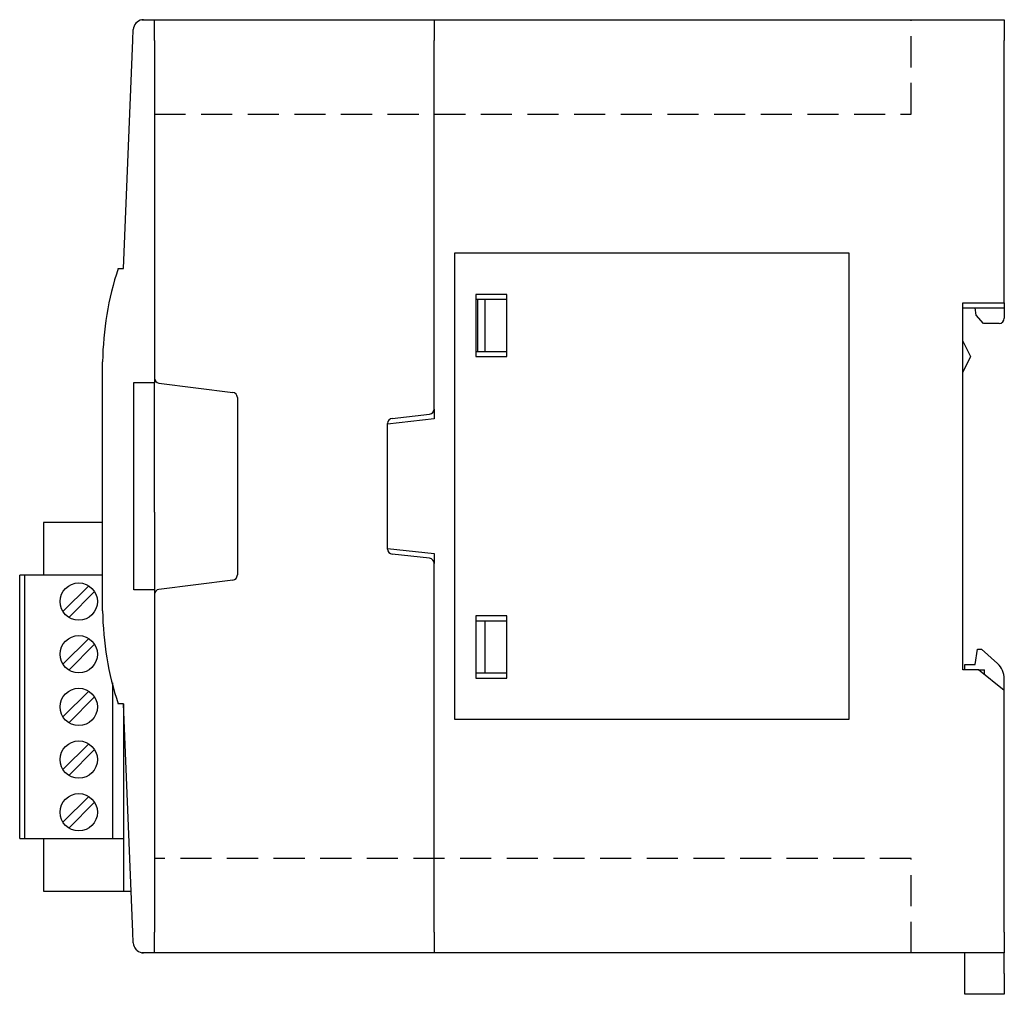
# Model space of a CAD drawing. Extents: x 11 to 311, y 16 to 237.
# Tile 3 of 3: x 216 to 311, y 143 to 237. Entities that reach past the tile are written whole.
import ezdxf

# ---------------------------------------------------------------- set-up
doc = ezdxf.new("R2010")
doc.units = 0
doc.linetypes.add('DASHED', pattern=[4.5, 3, -1.5])
doc.layers.get('0').update_dxf_attribs({"linetype": 'CONTINUOUS'})

msp = doc.modelspace()

# ---------------------------------------------------------------- linework, layer by layer
at = {"color": 7, "linetype": 'CONTINUOUS'}
for p, q in [((228.124, 237.086), (229.165, 237.086)), ((229.165, 237.086), (256.165, 237.086)), ((229.165, 235.086), (229.165, 237.086)), ((256.165, 237.086), (311.165, 237.086)), ((256.165, 237.086), (256.165, 235.086)), ((311.165, 237.086), (311.165, 235.086)), ((227.083, 235.107), (227.125, 236.128)), ((226.165, 213.086), (227.083, 235.107)), ((229.165, 235.086), (229.165, 202.528)), ((256.165, 199.534), (256.165, 235.086)), ((311.165, 209.786), (311.165, 235.086)), ((258.165, 169.586), (258.165, 214.586)), ((258.165, 214.586), (296.165, 214.586)), ((296.165, 214.586), (296.165, 169.586)), ((225.665, 213.086), (226.165, 213.086)), ((263.165, 210.586), (260.165, 210.586)), ((260.165, 210.586), (260.165, 204.586)), ((260.365, 210.086), (260.165, 210.086)), ((261.065, 210.086), (260.365, 210.086)), ((260.365, 205.086), (260.365, 210.086)), ((263.165, 210.086), (261.065, 210.086)), ((261.065, 205.086), (261.065, 210.086)), ((263.165, 204.586), (263.165, 210.586)), ((307.165, 209.786), (311.165, 209.786)), ((307.165, 174.386), (307.165, 209.786)), ((307.165, 209.286), (311.165, 209.286)), ((308.465, 208.586), (308.349, 209.286)), ((311.165, 209.786), (311.165, 209.486)), ((311.165, 209.486), (311.165, 209.286)), ((311.165, 209.286), (311.165, 208.286)), ((224.484, 208.086), (224.486, 208.086)), ((224.486, 208.086), (224.521, 208.086)), ((309.165, 207.786), (308.465, 208.586)), ((310.665, 207.786), (309.165, 207.786)), ((224.259, 206.086), (224.257, 206.086)), ((307.165, 206.086), (307.915, 204.586)), ((260.165, 205.086), (260.365, 205.086)), ((260.165, 204.586), (263.165, 204.586)), ((260.365, 205.086), (261.065, 205.086)), ((261.065, 205.086), (263.165, 205.086)), ((307.915, 204.586), (307.165, 203.086)), ((224.165, 180.086), (224.165, 204.086)), ((229.165, 202.528), (229.165, 202.086)), ((227.165, 182.086), (227.165, 202.086)), ((227.165, 202.086), (229.165, 202.086)), ((229.165, 189.586), (229.165, 202.086)), ((229.603, 202.032), (236.727, 201.141)), ((237.165, 200.645), (237.165, 183.528)), ((256.165, 199.534), (256.165, 198.586)), ((256.165, 198.586), (251.665, 198.086)), ((252.11, 198.636), (255.72, 199.037)), ((251.665, 186.034), (251.665, 198.139)), ((229.165, 189.586), (229.165, 186.186)), ((224.165, 188.586), (218.465, 188.586)), ((218.465, 188.586), (218.465, 183.506)), ((229.165, 186.186), (229.165, 184.686)), ((251.665, 186.086), (256.165, 185.586)), ((255.72, 185.136), (252.11, 185.537)), ((256.165, 185.586), (256.165, 184.639)), ((229.165, 184.686), (229.165, 182.086)), ((256.165, 149.086), (256.165, 184.639)), ((216.665, 183.506), (216.165, 183.506)), ((216.165, 158.106), (216.165, 183.506)), ((216.665, 158.106), (216.665, 183.506)), ((224.165, 183.506), (216.665, 183.506)), ((220.341, 180.008), (222.823, 182.49)), ((236.727, 183.032), (229.603, 182.141)), ((220.907, 179.443), (223.389, 181.924)), ((229.165, 182.086), (227.165, 182.086)), ((229.165, 182.086), (229.165, 181.645)), ((229.165, 181.645), (229.165, 149.086)), ((263.165, 179.586), (260.165, 179.586)), ((260.165, 179.586), (260.165, 173.586)), ((263.165, 173.586), (263.165, 179.586)), ((260.365, 179.086), (260.165, 179.086)), ((261.065, 179.086), (260.365, 179.086)), ((263.165, 179.086), (261.065, 179.086)), ((261.065, 174.086), (261.065, 179.086)), ((220.341, 174.928), (222.823, 177.41)), ((220.907, 174.363), (223.389, 176.844)), ((308.365, 174.886), (308.565, 176.386)), ((308.565, 176.386), (308.965, 176.386)), ((308.965, 176.386), (310.511, 174.981)), ((307.365, 174.886), (308.365, 174.886)), ((307.365, 174.386), (307.365, 174.886)), ((260.165, 174.086), (260.365, 174.086)), ((260.365, 174.086), (261.065, 174.086)), ((261.065, 174.086), (263.165, 174.086)), ((308.665, 174.386), (307.165, 174.386)), ((311.165, 172.386), (308.665, 174.386)), ((308.665, 174.386), (309.265, 174.386)), ((309.265, 173.906), (309.265, 174.386)), ((225.165, 158.106), (225.165, 173.117)), ((260.165, 173.586), (263.165, 173.586)), ((311.165, 172.386), (311.165, 173.502)), ((220.341, 169.848), (222.823, 172.33)), ((311.165, 149.086), (311.165, 172.386)), ((220.907, 169.283), (223.389, 171.764)), ((226.165, 171.086), (225.665, 171.086)), ((227.083, 149.066), (226.165, 171.086)), ((226.165, 171.086), (226.165, 153.026)), ((296.165, 169.586), (258.165, 169.586)), ((220.341, 164.768), (222.823, 167.25)), ((220.907, 164.203), (223.389, 166.684)), ((220.341, 159.688), (222.823, 162.17)), ((220.907, 159.123), (223.389, 161.604)), ((216.165, 158.106), (216.665, 158.106)), ((216.665, 158.106), (225.165, 158.106)), ((218.465, 158.106), (218.465, 153.026)), ((225.165, 158.106), (226.165, 158.106)), ((218.465, 153.026), (226.165, 153.026)), ((226.165, 153.026), (226.918, 153.026)), ((227.125, 148.045), (227.083, 149.066)), ((229.165, 147.086), (229.165, 149.086)), ((256.165, 149.086), (256.165, 147.086)), ((311.165, 149.086), (311.165, 147.086)), ((229.165, 147.086), (228.124, 147.086)), ((256.165, 147.086), (229.165, 147.086)), ((311.165, 147.086), (256.165, 147.086)), ((307.365, 145.086), (307.365, 147.086)), ((311.165, 145.086), (311.165, 147.086)), ((307.365, 143.086), (307.365, 145.086)), ((311.165, 145.086), (311.165, 143.086)), ((311.165, 143.086), (307.365, 143.086))]:
    msp.add_line(p, q, dxfattribs=at)
at = {"color": 7, "linetype": 'DASHED'}
for p, q in [((302.165, 227.986), (302.165, 237.086)), ((229.165, 227.986), (302.165, 227.986)), ((302.165, 156.186), (229.165, 156.186)), ((302.165, 147.086), (302.165, 156.186))]:
    msp.add_line(p, q, dxfattribs=at)
at = {"color": 7, "linetype": 'CONTINUOUS'}
for points in [[(227.45, 236.824), (227.445, 236.82)], [(227.26, 147.583), (227.263, 147.578)]]:
    msp.add_lwpolyline(points, dxfattribs=at)
for centre in [(221.865, 180.966), (221.865, 175.886), (221.865, 170.806), (221.865, 165.726), (221.865, 160.646)]:
    msp.add_circle(centre, 1.8, dxfattribs=at)
for centre, radius, start, end in [((228.125, 236.086), 1.001, 99.72006, 177.58595), ((228.124, 236.086), 1, 90, 95.7734), ((254.163, 203.712), 30, 161.79083, 179.28453), ((310.665, 208.286), 0.5, 270, 360), ((229.665, 202.528), 0.5, 180, 262.87498), ((236.665, 200.645), 0.5, 0, 82.87498), ((255.665, 199.534), 0.5, 276.34019, 360), ((252.165, 198.139), 0.5, 96.34019, 180), ((252.165, 186.034), 0.5, 180, 263.65981), ((255.665, 184.639), 0.5, 0, 83.65981), ((236.665, 183.528), 0.5, 277.12502, 360), ((229.665, 181.645), 0.5, 97.12502, 180), ((254.163, 180.461), 30, 180.71547, 198.20917), ((309.165, 173.502), 2, 0, 47.72631), ((228.125, 148.087), 1.001, 182.4139, 260.27865), ((228.124, 148.086), 1, 264.2263, 270)]:
    msp.add_arc(centre, radius, start, end, dxfattribs=at)
for points, knots in [([(227.445, 236.82), (227.445, 236.819), (227.443, 236.818), (227.441, 236.816), (227.439, 236.814), (227.437, 236.812), (227.435, 236.81), (227.433, 236.808), (227.43, 236.806), (227.428, 236.804), (227.426, 236.802), (227.424, 236.8), (227.422, 236.798), (227.42, 236.796), (227.418, 236.794), (227.416, 236.792), (227.414, 236.79), (227.412, 236.788), (227.41, 236.785), (227.408, 236.783), (227.406, 236.781), (227.404, 236.779), (227.401, 236.777), (227.399, 236.775), (227.397, 236.773), (227.395, 236.771), (227.393, 236.768), (227.391, 236.766), (227.389, 236.764), (227.387, 236.762), (227.385, 236.76), (227.383, 236.757), (227.381, 236.755), (227.379, 236.753), (227.377, 236.751), (227.375, 236.749), (227.373, 236.746), (227.371, 236.744), (227.369, 236.742), (227.367, 236.74), (227.366, 236.737), (227.364, 236.735), (227.362, 236.733), (227.36, 236.73), (227.358, 236.728), (227.356, 236.726), (227.354, 236.724), (227.352, 236.721), (227.35, 236.719), (227.348, 236.717), (227.346, 236.714), (227.344, 236.712), (227.342, 236.71), (227.341, 236.707), (227.339, 236.705), (227.337, 236.702), (227.335, 236.7), (227.333, 236.698), (227.331, 236.695), (227.329, 236.693), (227.327, 236.69), (227.326, 236.688), (227.324, 236.685), (227.322, 236.683), (227.32, 236.681), (227.318, 236.678), (227.316, 236.676), (227.315, 236.673), (227.313, 236.671), (227.311, 236.668), (227.309, 236.666), (227.307, 236.663), (227.306, 236.661), (227.304, 236.658), (227.302, 236.655), (227.3, 236.653), (227.299, 236.65), (227.297, 236.648), (227.295, 236.645), (227.293, 236.643), (227.292, 236.64), (227.29, 236.638), (227.288, 236.635), (227.286, 236.632), (227.285, 236.63), (227.283, 236.627), (227.281, 236.624), (227.28, 236.622), (227.278, 236.619), (227.277, 236.617), (227.275, 236.614), (227.273, 236.611), (227.27, 236.606), (227.267, 236.601), (227.264, 236.596), (227.261, 236.591), (227.26, 236.589)], [0, 0, 0, 0, 0.0029008, 0.0058017, 0.0087091, 0.0116166, 0.0145271, 0.0174376, 0.0203549, 0.0232722, 0.0261928, 0.0291133, 0.0320408, 0.0349683, 0.0378958, 0.0408232, 0.0437612, 0.0466993, 0.0496375, 0.0525757, 0.0555248, 0.0584738, 0.0614231, 0.0643725, 0.0673294, 0.0702863, 0.0732471, 0.0762079, 0.0791731, 0.0821383, 0.0851112, 0.0880841, 0.0910614, 0.0940386, 0.0970204, 0.1000022, 0.1029885, 0.1059748, 0.1089696, 0.1119644, 0.1149603, 0.1179561, 0.1209606, 0.1239651, 0.1269747, 0.1299842, 0.1329988, 0.1360135, 0.1390333, 0.1420532, 0.1450783, 0.1481035, 0.151134, 0.1541646, 0.1572015, 0.1602383, 0.1632809, 0.1663234, 0.1693716, 0.1724199, 0.175474, 0.178528, 0.181589, 0.1846501, 0.1877131, 0.1907761, 0.1938494, 0.1969226, 0.1999991, 0.2030756, 0.2061626, 0.2092496, 0.2123389, 0.2154283, 0.2185254, 0.2216225, 0.2247305, 0.2278384, 0.230942, 0.2340457, 0.2371395, 0.2402334, 0.2433786, 0.2465238, 0.2497525, 0.2529811, 0.2560172, 0.2590533, 0.2618024, 0.2645516, 0.2680942, 0.2716368, 0.2771171, 0.2825974, 0.2897858, 0.2969742, 0.2969742, 0.2969742, 0.2969742]), ([(228.022, 237.081), (228.021, 237.081), (228.02, 237.081), (228.018, 237.081), (228.017, 237.081), (228.015, 237.08), (228.013, 237.08), (228.011, 237.08), (228.01, 237.08), (228.008, 237.08), (228.006, 237.079), (228.005, 237.079), (228.003, 237.079), (228.001, 237.079), (227.999, 237.079), (227.998, 237.078), (227.996, 237.078), (227.994, 237.078), (227.993, 237.078), (227.991, 237.077), (227.989, 237.077), (227.988, 237.077), (227.986, 237.077), (227.984, 237.076), (227.983, 237.076), (227.981, 237.076), (227.979, 237.076), (227.978, 237.076), (227.976, 237.075), (227.974, 237.075), (227.973, 237.075), (227.971, 237.075), (227.969, 237.074), (227.968, 237.074), (227.966, 237.074), (227.964, 237.073), (227.963, 237.073), (227.961, 237.073), (227.96, 237.073), (227.958, 237.072), (227.957, 237.072), (227.956, 237.072)], [0, 0, 0, 0, 0.00179011, 0.00357028, 0.00535045, 0.00712178, 0.00888206, 0.01064345, 0.01239491, 0.01413643, 0.01587913, 0.01762065, 0.01935342, 0.02107627, 0.02279912, 0.02451329, 0.02622747, 0.02794165, 0.02964591, 0.03135016, 0.03304584, 0.03474151, 0.03643718, 0.03812433, 0.0398101, 0.04149726, 0.04317452, 0.04485324, 0.0465305, 0.04820921, 0.04987805, 0.05153699, 0.05322711, 0.05494842, 0.05655795, 0.0580162, 0.059892, 0.06133625, 0.06278049, 0.06467108, 0.06656167, 0.06656167, 0.06656167, 0.06656167]), ([(227.956, 237.072), (227.958, 237.073), (227.963, 237.073), (227.97, 237.075), (227.976, 237.076), (227.983, 237.077), (227.99, 237.078), (227.997, 237.078), (228.003, 237.079), (228.01, 237.08), (228.017, 237.081), (228.022, 237.081), (228.024, 237.081)], [0, 0, 0, 0, 0.0068331, 0.01366637, 0.02049967, 0.02733294, 0.03416618, 0.04099943, 0.04783276, 0.05466619, 0.06149957, 0.06833283, 0.06833283, 0.06833283, 0.06833283]), ([(228.025, 237.081), (228.026, 237.081), (228.027, 237.082), (228.029, 237.082), (228.03, 237.082), (228.032, 237.082), (228.034, 237.082), (228.036, 237.082), (228.037, 237.082), (228.039, 237.083), (228.041, 237.083), (228.042, 237.083), (228.044, 237.083), (228.046, 237.083), (228.047, 237.083), (228.049, 237.083), (228.051, 237.083), (228.052, 237.083), (228.054, 237.083), (228.056, 237.083), (228.057, 237.083), (228.059, 237.083), (228.061, 237.083), (228.062, 237.083), (228.064, 237.083), (228.066, 237.083), (228.067, 237.083), (228.069, 237.083), (228.07, 237.083), (228.072, 237.083), (228.073, 237.083), (228.074, 237.083)], [0, 0, 0, 0, 0.00167672, 0.00335345, 0.00503017, 0.00670522, 0.00839024, 0.01006455, 0.01173817, 0.01342177, 0.01509419, 0.0167766, 0.01845901, 0.02013047, 0.02181193, 0.023493, 0.02516375, 0.02684449, 0.02852497, 0.03020524, 0.03188536, 0.03355548, 0.03524548, 0.03697548, 0.03860548, 0.04007551, 0.04196575, 0.04341606, 0.04486638, 0.04677204, 0.04867769, 0.04867769, 0.04867769, 0.04867769]), ([(228.124, 237.086), (228.123, 237.086), (228.122, 237.086), (228.119, 237.086), (228.117, 237.086), (228.114, 237.086), (228.111, 237.086), (228.108, 237.086), (228.106, 237.086), (228.103, 237.086), (228.1, 237.086), (228.097, 237.085), (228.094, 237.085), (228.091, 237.085), (228.088, 237.085), (228.085, 237.084), (228.082, 237.084), (228.079, 237.084), (228.076, 237.083), (228.075, 237.083), (228.074, 237.083)], [0, 0, 0, 0, 0.00280435, 0.00487003, 0.00767443, 0.01047884, 0.01322177, 0.01602599, 0.01883023, 0.02163453, 0.02502753, 0.02783207, 0.03063657, 0.033441, 0.03702735, 0.03983166, 0.04263601, 0.04550328, 0.04830767, 0.05047864, 0.05047864, 0.05047864, 0.05047864]), ([(227.263, 147.578), (227.264, 147.577), (227.265, 147.575), (227.266, 147.572), (227.268, 147.57), (227.27, 147.567), (227.271, 147.564), (227.273, 147.562), (227.275, 147.559), (227.276, 147.556), (227.278, 147.554), (227.28, 147.551), (227.281, 147.548), (227.283, 147.546), (227.285, 147.543), (227.286, 147.54), (227.288, 147.538), (227.29, 147.535), (227.292, 147.533), (227.293, 147.53), (227.295, 147.527), (227.297, 147.525), (227.299, 147.522), (227.3, 147.52), (227.302, 147.517), (227.304, 147.515), (227.306, 147.512), (227.307, 147.51), (227.309, 147.507), (227.311, 147.505), (227.313, 147.502), (227.315, 147.5), (227.316, 147.497), (227.318, 147.495), (227.32, 147.492), (227.322, 147.49), (227.324, 147.487), (227.326, 147.485), (227.327, 147.482), (227.329, 147.48), (227.331, 147.478), (227.333, 147.475), (227.335, 147.473), (227.337, 147.47), (227.339, 147.468), (227.341, 147.466), (227.342, 147.463), (227.344, 147.461), (227.346, 147.458), (227.348, 147.456), (227.35, 147.454), (227.352, 147.451), (227.354, 147.449), (227.356, 147.447), (227.358, 147.445), (227.36, 147.442), (227.362, 147.44), (227.364, 147.438), (227.366, 147.435), (227.367, 147.433), (227.369, 147.431), (227.371, 147.429), (227.373, 147.426), (227.375, 147.424), (227.377, 147.422), (227.379, 147.42), (227.381, 147.417), (227.383, 147.415), (227.385, 147.413), (227.387, 147.411), (227.389, 147.409), (227.391, 147.406), (227.393, 147.404), (227.395, 147.402), (227.397, 147.4), (227.399, 147.398), (227.401, 147.396), (227.404, 147.394), (227.406, 147.391), (227.408, 147.389), (227.41, 147.387), (227.412, 147.385), (227.414, 147.383), (227.416, 147.381), (227.418, 147.379), (227.42, 147.377), (227.422, 147.375), (227.424, 147.373), (227.426, 147.371), (227.428, 147.369), (227.43, 147.367), (227.433, 147.364), (227.436, 147.361), (227.44, 147.357), (227.445, 147.353), (227.448, 147.35), (227.45, 147.349)], [0, 0, 0, 0, 0.0031727, 0.0063455, 0.0095105, 0.0126755, 0.0158312, 0.018987, 0.0221352, 0.0252834, 0.0284295, 0.0315756, 0.0347102, 0.0378448, 0.0409722, 0.0440996, 0.0472227, 0.0503457, 0.0534645, 0.0565833, 0.0596911, 0.0627989, 0.0659027, 0.0690065, 0.0721036, 0.0752008, 0.0782942, 0.0813876, 0.0844705, 0.0875534, 0.0906299, 0.0937065, 0.0967797, 0.0998529, 0.10292, 0.105987, 0.109047, 0.112107, 0.1151581, 0.1182092, 0.1212574, 0.1243057, 0.1273513, 0.1303969, 0.1334337, 0.1364706, 0.1395051, 0.1425395, 0.1455615, 0.1485836, 0.1516034, 0.1546232, 0.1576379, 0.1606525, 0.163662, 0.1666716, 0.1696723, 0.172673, 0.1756759, 0.1786787, 0.1816698, 0.1846608, 0.1876509, 0.190641, 0.1936228, 0.1966045, 0.1995818, 0.2025591, 0.2055286, 0.2084981, 0.211463, 0.214428, 0.217389, 0.22035, 0.2233104, 0.2262707, 0.2292271, 0.2321835, 0.2351219, 0.2380603, 0.2409773, 0.2438943, 0.2468536, 0.2498129, 0.2528358, 0.2558587, 0.2586942, 0.2615298, 0.2640896, 0.2666494, 0.2699275, 0.2732057, 0.2782354, 0.2832652, 0.2898415, 0.2964178, 0.2964178, 0.2964178, 0.2964178]), ([(228.024, 147.091), (228.022, 147.092), (228.017, 147.092), (228.01, 147.093), (228.003, 147.093), (227.997, 147.094), (227.99, 147.095), (227.983, 147.096), (227.976, 147.097), (227.97, 147.098), (227.963, 147.099), (227.958, 147.1), (227.956, 147.101)], [0, 0, 0, 0, 0.00683562, 0.01367138, 0.02050718, 0.02734302, 0.03417883, 0.04101461, 0.04785043, 0.05468634, 0.06152226, 0.06835802, 0.06835802, 0.06835802, 0.06835802]), ([(227.958, 147.1), (227.958, 147.1), (227.959, 147.1), (227.961, 147.1), (227.963, 147.099), (227.964, 147.099), (227.966, 147.099), (227.968, 147.099), (227.969, 147.098), (227.971, 147.098), (227.973, 147.098), (227.974, 147.098), (227.976, 147.097), (227.978, 147.097), (227.979, 147.097), (227.981, 147.097), (227.982, 147.096), (227.984, 147.096), (227.986, 147.096), (227.988, 147.096), (227.989, 147.096), (227.991, 147.095), (227.993, 147.095), (227.994, 147.095), (227.996, 147.095), (227.998, 147.094), (227.999, 147.094), (228.001, 147.094), (228.003, 147.094), (228.004, 147.094), (228.006, 147.093), (228.008, 147.093), (228.01, 147.093), (228.011, 147.093), (228.013, 147.093), (228.015, 147.092), (228.016, 147.092), (228.017, 147.092), (228.018, 147.092), (228.02, 147.092), (228.022, 147.092), (228.023, 147.092), (228.024, 147.091)], [0, 0, 0, 0, 0.00166208, 0.00332415, 0.0049961, 0.00665818, 0.00832854, 0.00998902, 0.01165938, 0.01332974, 0.01499857, 0.0166674, 0.01834612, 0.02002338, 0.0217021, 0.02337936, 0.02506652, 0.02675228, 0.02843944, 0.03013511, 0.03183078, 0.03352512, 0.0352307, 0.03693496, 0.03863922, 0.04036207, 0.04207624, 0.04379909, 0.04552194, 0.04726463, 0.04899741, 0.050729, 0.05249039, 0.0543026, 0.05600324, 0.05754266, 0.05854372, 0.05954478, 0.0610881, 0.06263142, 0.06466283, 0.06669424, 0.06669424, 0.06669424, 0.06669424]), ([(228.024, 147.091), (228.027, 147.091), (228.034, 147.09), (228.044, 147.089), (228.054, 147.088), (228.064, 147.088), (228.074, 147.087), (228.084, 147.087), (228.094, 147.086), (228.104, 147.086), (228.114, 147.086), (228.121, 147.086), (228.124, 147.086)], [0, 0, 0, 0, 0.0100828, 0.0201659, 0.0302492, 0.0403327, 0.0504161, 0.0604994, 0.0705827, 0.0806663, 0.09075, 0.1008332, 0.1008332, 0.1008332, 0.1008332]), ([(228.072, 147.09), (228.072, 147.09), (228.071, 147.09), (228.069, 147.09), (228.067, 147.09), (228.066, 147.09), (228.064, 147.09), (228.062, 147.09), (228.061, 147.09), (228.059, 147.09), (228.057, 147.09), (228.056, 147.09), (228.054, 147.09), (228.052, 147.09), (228.051, 147.09), (228.049, 147.09), (228.047, 147.09), (228.046, 147.09), (228.044, 147.09), (228.042, 147.09), (228.041, 147.09), (228.039, 147.09), (228.037, 147.09), (228.035, 147.09), (228.034, 147.091), (228.032, 147.091), (228.031, 147.091), (228.029, 147.091), (228.027, 147.091), (228.026, 147.091), (228.024, 147.091), (228.024, 147.091)], [0, 0, 0, 0, 0.00168048, 0.00336095, 0.00503122, 0.00671134, 0.00839146, 0.01007149, 0.01175149, 0.01343152, 0.01511164, 0.01679176, 0.01847203, 0.0201525, 0.02183298, 0.02351405, 0.02518513, 0.0268662, 0.0285481, 0.03023, 0.03190243, 0.03356544, 0.03525901, 0.03698319, 0.0386169, 0.04008104, 0.04196701, 0.04341831, 0.04486961, 0.04677267, 0.04867574, 0.04867574, 0.04867574, 0.04867574]), ([(228.074, 147.09), (228.075, 147.09), (228.077, 147.089), (228.079, 147.089), (228.082, 147.089), (228.085, 147.088), (228.087, 147.088), (228.09, 147.088), (228.093, 147.088), (228.096, 147.087), (228.099, 147.087), (228.102, 147.087), (228.105, 147.087), (228.108, 147.087), (228.111, 147.087), (228.114, 147.086), (228.117, 147.086), (228.119, 147.086), (228.122, 147.086), (228.124, 147.086), (228.124, 147.086)], [0, 0, 0, 0, 0.00280444, 0.00489609, 0.00770063, 0.01050516, 0.01326278, 0.01606702, 0.01887129, 0.02167567, 0.02519203, 0.02799676, 0.03080142, 0.03360597, 0.03707872, 0.03988308, 0.04268753, 0.04553044, 0.04833494, 0.05048047, 0.05048047, 0.05048047, 0.05048047])]:
    msp.add_open_spline(points, degree=3, knots=knots, dxfattribs=at)

doc.saveas('drawing.dxf')
